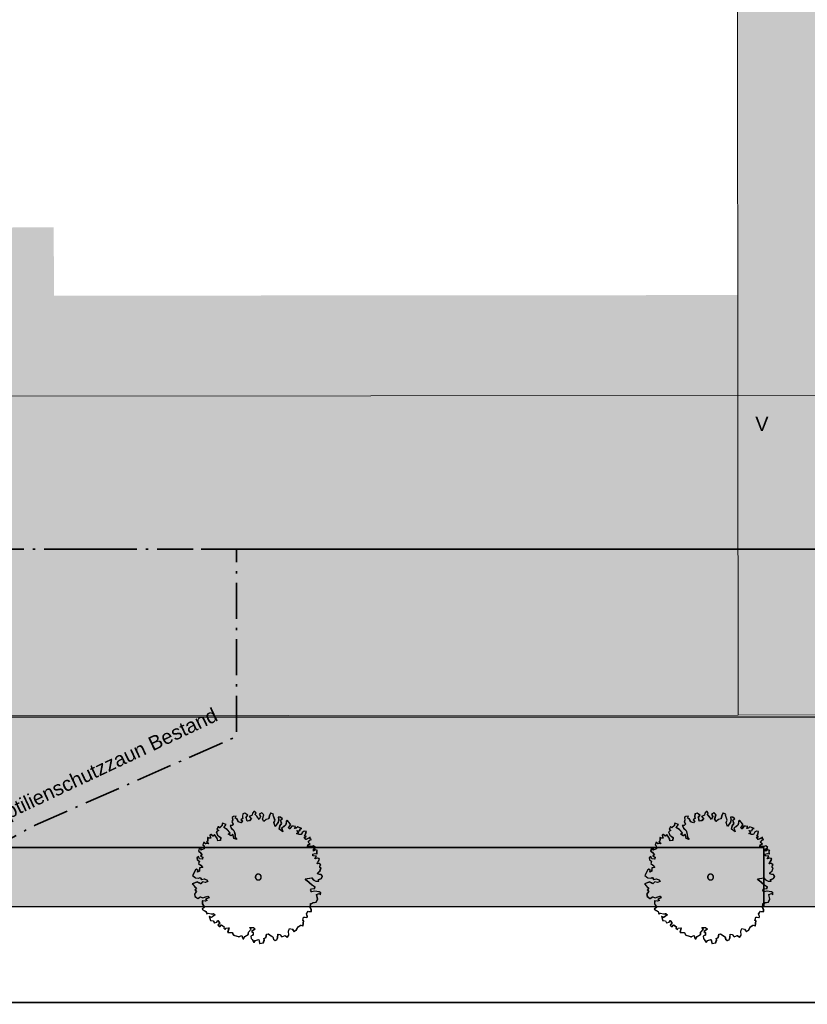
# Model space of a CAD drawing. Header units: metres. Extents: x -5203299 to 2078834, y 245743 to 5817682.
# Tile 234 of 256: x 366520 to 366553, y 5814224 to 5814266. Entities that reach past the tile are written whole.
import ezdxf

# ---------------------------------------------------------------- set-up
doc = ezdxf.new("R2010")
doc.units = ezdxf.units.M
doc.header["$LTSCALE"] = 0.5
doc.linetypes.add('grob-A0TUTQFOZ9', pattern=[11, 3, -8])
doc.linetypes.add('ISO-10 Strichpunktlinie', pattern=[4.699, 3.048, -0.762, 0.127, -0.762])
for name, color, linetype, lineweight in [('01.01_Text-Beschriftung Geschosse', 7, 'Continuous', 25), ('02.00_Gebäude-Dachlinien Neubau etc', 7, 'Continuous', 9), ('02.02_Nutzung. Gebäude-Gewerbe Neubau', 7, 'Continuous', 9), ('02.02_Nutzung. Gebäude-Quartiersgarage. Nahversorger im EG', 7, 'Continuous', 9), ('2D-Schatten', 7, 'Continuous', 5), ('30 -39 Baustelle- Fläche', 7, 'Continuous', 15), ('99.04_Erschließung_VP-S-Borde-Kantenstein', 7, 'Continuous', 25), ('CS_XREF_Straßenpl-Bäume', 7, 'Continuous', 25), ('Keine', 7, 'Continuous', 9)]:
    doc.layers.add(name, color=color, linetype=linetype, lineweight=lineweight)
for name, color, linetype, lineweight, true_color in [('30 -34 Innenwände- 4 Türen_Fenster', 7, 'Continuous', 15, 0x9955ff), ('99.04_Erschließung_VP-S-Farben-Gehweg-Betonsteinpflaster', 7, 'Continuous', 25, 0xffd6a8), ('99.04_Erschließung_VP-S-Farben-Mulde', 7, 'Continuous', 25, 0xa8ffff), ('99.04_Gleisplanung VP 02_23-EB-1236R-A-FAHRKANTE', 150, 'Continuous', 35, 0x007fff), ('S-Baum', 7, 'Continuous', 25, 0x4c994c)]:
    doc.layers.add(name, color=color, linetype=linetype, lineweight=lineweight, true_color=true_color)
doc.styles.add('Arial', font='arial.ttf')

# ---------------------------------------------------------------- blocks, each defined once
blk = doc.blocks.new('Gruppe-9')
at = {"layer": 'S-Baum', "flags": 128}
blk.add_lwpolyline([(366532.807, 5814229.469), (366532.739, 5814229.472), (366532.66, 5814229.494), (366532.662, 5814229.542), (366532.753, 5814229.627), (366532.796, 5814229.741), (366532.749, 5814229.763), (366532.75, 5814229.811), (366532.789, 5814229.869), (366532.715, 5814229.931), (366532.635, 5814229.922), (366532.648, 5814229.961), (366532.719, 5814230.066), (366532.73, 5814230.134), (366532.643, 5814230.157), (366532.546, 5814230.132), (366532.606, 5814230.237), (366532.462, 5814230.25), (366532.454, 5814230.33), (366532.553, 5814230.346), (366532.63, 5814230.344), (366532.625, 5814230.451), (366532.646, 5814230.479), (366532.559, 5814230.502), (366532.478, 5814230.456), (366532.481, 5814230.533), (366532.562, 5814230.609), (366532.485, 5814230.671), (366532.405, 5814230.654), (366532.329, 5814230.657), (366532.23, 5814230.649), (366532.252, 5814230.719), (366532.332, 5814230.753), (366532.256, 5814230.826), (366532.326, 5814230.911), (366532.395, 5814230.937), (366532.34, 5814230.968), (366532.342, 5814231.035), (366532.253, 5814230.99), (366532.163, 5814230.945), (366532.096, 5814231.035), (366532.176, 5814231.072), (366532.109, 5814231.103), (366532.152, 5814231.189), (366532.175, 5814231.276), (366532.088, 5814231.299), (366532.006, 5814231.234), (366531.964, 5814231.156), (366531.876, 5814231.159), (366531.77, 5814231.202), (366531.851, 5814231.239), (366531.774, 5814231.321), (366531.893, 5814231.317), (366531.924, 5814231.392), (366531.984, 5814231.41), (366531.877, 5814231.444), (366531.808, 5814231.475), (366531.749, 5814231.418), (366531.69, 5814231.411), (366531.72, 5814231.487), (366531.625, 5814231.501), (366531.565, 5814231.503), (366531.524, 5814231.445), (366531.474, 5814231.399), (366531.416, 5814231.449), (366531.478, 5814231.506), (366531.519, 5814231.564), (366531.455, 5814231.662), (366531.37, 5814231.753), (366531.338, 5814231.715), (366531.313, 5814231.56), (366531.222, 5814231.484), (366531.133, 5814231.43), (366531.186, 5814231.261), (366531.034, 5814231.374), (366531.068, 5814231.52), (366531.139, 5814231.625), (366531.087, 5814231.754), (366531.166, 5814231.819), (366531.08, 5814231.89), (366530.993, 5814231.893), (366531.009, 5814231.777), (366530.985, 5814231.659), (366530.863, 5814231.487), (366530.809, 5814231.665), (366530.852, 5814231.762), (366530.78, 5814231.968), (366530.793, 5814232.016), (366530.675, 5814232.051), (366530.615, 5814231.946), (366530.591, 5814231.819), (366530.482, 5814231.783), (366530.38, 5814231.699), (366530.324, 5814231.8), (366530.382, 5814231.982), (366530.297, 5814232.064), (366530.196, 5814232.008), (366530.24, 5814231.91), (366530.188, 5814231.785), (366530.085, 5814231.932), (366530.02, 5814232.005), (366530.051, 5814232.072), (366529.985, 5814232.134), (366529.906, 5814232.057), (366529.891, 5814231.97), (366529.774, 5814231.915), (366529.858, 5814231.833), (366529.776, 5814231.739), (366529.679, 5814231.714), (366529.637, 5814231.868), (366529.633, 5814231.871), (366529.707, 5814231.965), (366529.583, 5814232.057), (366529.494, 5814232.023), (366529.479, 5814231.916), (366529.488, 5814231.828), (366529.415, 5814231.78), (366529.484, 5814231.729), (366529.431, 5814231.652), (366529.307, 5814231.687), (366529.252, 5814231.816), (366529.174, 5814231.847), (366529.216, 5814231.925), (366529.1, 5814231.918), (366529.048, 5814231.871), (366529.064, 5814231.772), (366529.041, 5814231.685), (366529.089, 5814231.587), (366529.036, 5814231.541), (366528.96, 5814231.532), (366529.012, 5814231.423), (366529.117, 5814231.323), (366529.163, 5814231.174), (366529.167, 5814231.047), (366529.242, 5814230.937), (366529.117, 5814230.989), (366529.083, 5814231.157), (366529.002, 5814231.101), (366528.888, 5814231.164), (366528.958, 5814231.229), (366528.827, 5814231.37), (366528.694, 5814231.453), (366528.794, 5814231.577), (366528.64, 5814231.631), (366528.617, 5814231.535), (366528.515, 5814231.44), (366528.46, 5814231.49), (366528.405, 5814231.384), (366528.474, 5814231.325), (366528.373, 5814231.269), (366528.428, 5814231.131), (366528.56, 5814231.028), (366528.548, 5814230.901), (366528.44, 5814230.885), (366528.412, 5814230.993), (366528.302, 5814231.155), (366528.24, 5814231.087), (366528.154, 5814231.149), (366528.105, 5814231.131), (366528.141, 5814231.003), (366528.081, 5814230.996), (366528.014, 5814231.027), (366528.012, 5814230.959), (366528.009, 5814230.88), (366527.968, 5814230.844), (366528.054, 5814230.773), (366527.926, 5814230.758), (366527.86, 5814230.828), (366527.809, 5814230.722), (366527.855, 5814230.681), (366527.862, 5814230.554), (366527.722, 5814230.499), (366527.735, 5814230.569), (366527.665, 5814230.589), (366527.624, 5814230.446), (366527.69, 5814230.404), (366527.774, 5814230.294), (366527.713, 5814230.247), (366527.799, 5814230.194), (366527.788, 5814230.118), (366527.669, 5814230.122), (366527.625, 5814230.231), (366527.563, 5814230.173), (366527.572, 5814230.085), (366527.657, 5814230.023), (366527.626, 5814229.936), (366527.712, 5814229.866), (366527.796, 5814229.755), (366527.768, 5814229.768), (366527.668, 5814229.74), (366527.663, 5814229.604), (366527.583, 5814229.567), (366527.605, 5814229.634), (366527.538, 5814229.685), (366527.498, 5814229.658), (366527.374, 5814229.419), (366527.498, 5814229.327), (366527.633, 5814229.311), (366527.694, 5814229.34), (366527.748, 5814229.259), (366527.867, 5814229.283), (366527.962, 5814229.243), (366528.019, 5814229.171), (366527.91, 5814229.126), (366527.795, 5814229.158), (366527.713, 5814229.065), (366527.655, 5814229.106), (366527.568, 5814229.149), (366527.362, 5814229.065), (366527.455, 5814228.966), (366527.54, 5814228.884), (366527.481, 5814228.818), (366527.535, 5814228.748), (366527.455, 5814228.635), (366527.48, 5814228.535), (366527.593, 5814228.452), (366527.703, 5814228.528), (366527.809, 5814228.476), (366527.929, 5814228.52), (366528.018, 5814228.545), (366528.064, 5814228.487), (366527.926, 5814228.424), (366527.983, 5814228.363), (366527.911, 5814228.334), (366527.788, 5814228.358), (366527.783, 5814228.222), (366527.875, 5814228.083), (366527.776, 5814228.008), (366527.861, 5814227.945), (366527.937, 5814227.906), (366527.973, 5814227.806), (366528.033, 5814227.832), (366528.16, 5814227.811), (366528.227, 5814227.797), (366528.256, 5814227.824), (366528.322, 5814227.765), (366528.171, 5814227.652), (366528.085, 5814227.694), (366528.13, 5814227.517), (366528.246, 5814227.513), (366528.291, 5814227.424), (366528.399, 5814227.449), (366528.433, 5814227.516), (366528.517, 5814227.425), (366528.446, 5814227.331), (366528.446, 5814227.32), (366528.52, 5814227.261), (366528.591, 5814227.335), (366528.707, 5814227.254), (366528.694, 5814227.196), (366528.751, 5814227.145), (366528.782, 5814227.201), (366528.909, 5814227.208), (366528.855, 5814227.023), (366528.951, 5814227.02), (366529.05, 5814227.017), (366529.068, 5814226.959), (366529.105, 5814226.899), (366529.153, 5814226.886), (366529.307, 5814226.852), (366529.326, 5814226.823), (366529.347, 5814226.842), (366529.456, 5814226.895), (366529.481, 5814226.787), (366529.519, 5814226.738), (366529.582, 5814226.843), (366529.732, 5814226.937), (366529.735, 5814227.033), (366529.847, 5814227.156), (366529.779, 5814227.227), (366529.937, 5814227.221), (366530.011, 5814227.151), (366529.872, 5814227.057), (366529.93, 5814227.018), (366529.926, 5814226.899), (366529.837, 5814226.863), (366529.851, 5814226.766), (366529.889, 5814226.725), (366529.964, 5814226.595), (366530.026, 5814226.681), (366530.172, 5814226.715), (366530.206, 5814226.547), (366530.362, 5814226.573), (366530.406, 5814226.699), (366530.389, 5814226.767), (366530.478, 5814226.804), (366530.502, 5814226.947), (366530.571, 5814226.965), (366530.629, 5814226.923), (366530.762, 5814226.831), (366530.789, 5814226.734), (366530.855, 5814226.672), (366530.935, 5814226.701), (366530.967, 5814226.787), (366530.98, 5814226.943), (366531.059, 5814226.929), (366531.144, 5814226.838), (366531.281, 5814226.884), (366531.378, 5814226.822), (366531.441, 5814226.907), (366531.426, 5814227.075), (366531.467, 5814227.181), (366531.585, 5814227.157), (366531.658, 5814227.055), (366531.759, 5814227.111), (366531.832, 5814227.256), (366531.941, 5814227.32), (366532.04, 5814227.297), (366532.067, 5814227.511), (366532.027, 5814227.521), (366532.061, 5814227.667), (366532.12, 5814227.665), (366532.196, 5814227.654), (366532.217, 5814227.681), (366532.217, 5814227.69), (366532.184, 5814227.799), (366532.256, 5814227.915), (366532.292, 5814227.902), (366532.392, 5814227.91), (366532.394, 5814227.97), (366532.349, 5814228.067), (366532.363, 5814228.242), (366532.394, 5814228.241), (366532.464, 5814228.287), (366532.512, 5814228.277), (366532.592, 5814228.302), (366532.653, 5814228.428), (366532.611, 5814228.616), (366532.72, 5814228.66), (366532.778, 5814228.61), (366532.781, 5814228.698), (366532.714, 5814228.74), (366532.537, 5814228.765), (366532.4, 5814228.739), (366532.354, 5814228.8), (366532.395, 5814228.858), (366532.532, 5814228.873), (366532.543, 5814228.949), (366532.421, 5814229.021), (366532.192, 5814229.207), (366532.135, 5814229.277), (366532.4, 5814229.325), (366532.477, 5814229.246), (366532.582, 5814229.183), (366532.698, 5814229.19), (366532.692, 5814229.247), (366532.692, 5814229.247), (366532.809, 5814229.291), (366532.861, 5814229.388)], close=True, dxfattribs=at)
at = {"layer": 'S-Baum'}
blk.add_rational_spline([(366530.118, 5814229.238), (366529.88, 5814229.302), (366529.944, 5814229.54), (366530.182, 5814229.476), (366530.42, 5814229.412), (366530.356, 5814229.175), (366530.118, 5814229.238)], [1, 0.333333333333, 0.333333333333, 1, 0.333333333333, 0.333333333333, 1], degree=3, knots=[0, 0, 0, 0, 0.5, 0.5, 0.5, 1, 1, 1, 1], dxfattribs=at)
blk = doc.blocks.new('Gruppe-16')
at = {"layer": 'S-Baum', "flags": 128}
blk.add_lwpolyline([(366551.907, 5814229.469), (366551.839, 5814229.472), (366551.76, 5814229.494), (366551.762, 5814229.542), (366551.853, 5814229.627), (366551.896, 5814229.741), (366551.849, 5814229.763), (366551.85, 5814229.811), (366551.889, 5814229.869), (366551.815, 5814229.931), (366551.735, 5814229.922), (366551.748, 5814229.961), (366551.819, 5814230.066), (366551.83, 5814230.134), (366551.743, 5814230.157), (366551.646, 5814230.132), (366551.706, 5814230.237), (366551.562, 5814230.25), (366551.554, 5814230.33), (366551.653, 5814230.346), (366551.73, 5814230.344), (366551.725, 5814230.451), (366551.746, 5814230.479), (366551.659, 5814230.502), (366551.578, 5814230.456), (366551.581, 5814230.533), (366551.662, 5814230.609), (366551.585, 5814230.671), (366551.505, 5814230.654), (366551.429, 5814230.657), (366551.33, 5814230.649), (366551.352, 5814230.719), (366551.432, 5814230.753), (366551.356, 5814230.826), (366551.426, 5814230.911), (366551.495, 5814230.937), (366551.44, 5814230.968), (366551.442, 5814231.035), (366551.353, 5814230.99), (366551.263, 5814230.945), (366551.196, 5814231.035), (366551.276, 5814231.072), (366551.209, 5814231.103), (366551.252, 5814231.189), (366551.275, 5814231.276), (366551.188, 5814231.299), (366551.106, 5814231.233), (366551.064, 5814231.156), (366550.976, 5814231.159), (366550.87, 5814231.202), (366550.951, 5814231.239), (366550.874, 5814231.321), (366550.993, 5814231.317), (366551.024, 5814231.392), (366551.084, 5814231.41), (366550.977, 5814231.444), (366550.908, 5814231.475), (366550.849, 5814231.418), (366550.79, 5814231.411), (366550.82, 5814231.486), (366550.725, 5814231.501), (366550.665, 5814231.503), (366550.624, 5814231.445), (366550.574, 5814231.399), (366550.516, 5814231.449), (366550.578, 5814231.506), (366550.619, 5814231.564), (366550.555, 5814231.662), (366550.47, 5814231.753), (366550.438, 5814231.714), (366550.413, 5814231.56), (366550.322, 5814231.484), (366550.233, 5814231.43), (366550.286, 5814231.261), (366550.134, 5814231.374), (366550.168, 5814231.52), (366550.239, 5814231.625), (366550.187, 5814231.754), (366550.266, 5814231.819), (366550.18, 5814231.89), (366550.093, 5814231.893), (366550.109, 5814231.777), (366550.085, 5814231.659), (366549.963, 5814231.487), (366549.909, 5814231.664), (366549.952, 5814231.762), (366549.88, 5814231.968), (366549.893, 5814232.016), (366549.775, 5814232.051), (366549.715, 5814231.945), (366549.691, 5814231.819), (366549.582, 5814231.783), (366549.48, 5814231.699), (366549.424, 5814231.8), (366549.481, 5814231.982), (366549.397, 5814232.064), (366549.296, 5814232.008), (366549.34, 5814231.91), (366549.288, 5814231.785), (366549.185, 5814231.932), (366549.12, 5814232.005), (366549.151, 5814232.072), (366549.085, 5814232.134), (366549.006, 5814232.057), (366548.991, 5814231.97), (366548.874, 5814231.915), (366548.958, 5814231.833), (366548.876, 5814231.739), (366548.779, 5814231.714), (366548.737, 5814231.868), (366548.733, 5814231.871), (366548.807, 5814231.965), (366548.683, 5814232.057), (366548.594, 5814232.023), (366548.579, 5814231.916), (366548.588, 5814231.828), (366548.515, 5814231.78), (366548.584, 5814231.729), (366548.531, 5814231.652), (366548.407, 5814231.687), (366548.352, 5814231.816), (366548.274, 5814231.847), (366548.316, 5814231.925), (366548.2, 5814231.918), (366548.148, 5814231.871), (366548.164, 5814231.772), (366548.141, 5814231.685), (366548.189, 5814231.587), (366548.136, 5814231.541), (366548.06, 5814231.532), (366548.112, 5814231.423), (366548.217, 5814231.323), (366548.263, 5814231.174), (366548.267, 5814231.047), (366548.342, 5814230.937), (366548.217, 5814230.989), (366548.183, 5814231.157), (366548.102, 5814231.101), (366547.988, 5814231.164), (366548.058, 5814231.229), (366547.927, 5814231.37), (366547.794, 5814231.453), (366547.894, 5814231.577), (366547.74, 5814231.631), (366547.717, 5814231.535), (366547.615, 5814231.44), (366547.56, 5814231.49), (366547.505, 5814231.384), (366547.574, 5814231.325), (366547.473, 5814231.269), (366547.528, 5814231.131), (366547.66, 5814231.028), (366547.648, 5814230.901), (366547.54, 5814230.885), (366547.512, 5814230.993), (366547.402, 5814231.155), (366547.34, 5814231.087), (366547.254, 5814231.149), (366547.205, 5814231.131), (366547.241, 5814231.002), (366547.181, 5814230.996), (366547.114, 5814231.027), (366547.112, 5814230.959), (366547.109, 5814230.88), (366547.068, 5814230.844), (366547.154, 5814230.773), (366547.026, 5814230.758), (366546.96, 5814230.828), (366546.908, 5814230.722), (366546.955, 5814230.681), (366546.962, 5814230.554), (366546.822, 5814230.499), (366546.835, 5814230.569), (366546.765, 5814230.589), (366546.724, 5814230.446), (366546.79, 5814230.404), (366546.874, 5814230.293), (366546.813, 5814230.247), (366546.899, 5814230.194), (366546.888, 5814230.118), (366546.769, 5814230.122), (366546.725, 5814230.231), (366546.663, 5814230.173), (366546.672, 5814230.085), (366546.757, 5814230.023), (366546.726, 5814229.936), (366546.812, 5814229.866), (366546.896, 5814229.755), (366546.868, 5814229.768), (366546.768, 5814229.74), (366546.763, 5814229.604), (366546.683, 5814229.567), (366546.705, 5814229.634), (366546.638, 5814229.685), (366546.598, 5814229.658), (366546.474, 5814229.419), (366546.598, 5814229.327), (366546.733, 5814229.311), (366546.794, 5814229.34), (366546.848, 5814229.259), (366546.967, 5814229.283), (366547.062, 5814229.243), (366547.119, 5814229.17), (366547.01, 5814229.126), (366546.895, 5814229.158), (366546.813, 5814229.065), (366546.755, 5814229.106), (366546.668, 5814229.149), (366546.462, 5814229.065), (366546.555, 5814228.966), (366546.64, 5814228.884), (366546.581, 5814228.818), (366546.635, 5814228.748), (366546.555, 5814228.635), (366546.58, 5814228.535), (366546.693, 5814228.452), (366546.803, 5814228.528), (366546.909, 5814228.476), (366547.029, 5814228.52), (366547.118, 5814228.545), (366547.164, 5814228.487), (366547.026, 5814228.424), (366547.083, 5814228.363), (366547.011, 5814228.334), (366546.888, 5814228.358), (366546.883, 5814228.222), (366546.975, 5814228.083), (366546.876, 5814228.007), (366546.961, 5814227.945), (366547.037, 5814227.906), (366547.073, 5814227.806), (366547.133, 5814227.832), (366547.26, 5814227.811), (366547.327, 5814227.797), (366547.356, 5814227.824), (366547.422, 5814227.765), (366547.271, 5814227.652), (366547.185, 5814227.694), (366547.23, 5814227.517), (366547.346, 5814227.513), (366547.391, 5814227.424), (366547.499, 5814227.449), (366547.533, 5814227.516), (366547.617, 5814227.425), (366547.546, 5814227.331), (366547.546, 5814227.32), (366547.62, 5814227.261), (366547.691, 5814227.335), (366547.807, 5814227.254), (366547.794, 5814227.195), (366547.851, 5814227.145), (366547.882, 5814227.201), (366548.009, 5814227.208), (366547.955, 5814227.023), (366548.051, 5814227.02), (366548.15, 5814227.016), (366548.168, 5814226.959), (366548.205, 5814226.899), (366548.253, 5814226.886), (366548.407, 5814226.852), (366548.426, 5814226.823), (366548.447, 5814226.842), (366548.556, 5814226.895), (366548.581, 5814226.787), (366548.619, 5814226.737), (366548.682, 5814226.843), (366548.832, 5814226.937), (366548.835, 5814227.033), (366548.947, 5814227.156), (366548.879, 5814227.227), (366549.037, 5814227.221), (366549.111, 5814227.151), (366548.972, 5814227.056), (366549.03, 5814227.018), (366549.026, 5814226.899), (366548.937, 5814226.862), (366548.951, 5814226.766), (366548.989, 5814226.725), (366549.064, 5814226.595), (366549.126, 5814226.681), (366549.272, 5814226.715), (366549.306, 5814226.547), (366549.462, 5814226.573), (366549.506, 5814226.699), (366549.489, 5814226.767), (366549.578, 5814226.804), (366549.602, 5814226.947), (366549.671, 5814226.965), (366549.729, 5814226.923), (366549.862, 5814226.831), (366549.889, 5814226.734), (366549.955, 5814226.672), (366550.035, 5814226.701), (366550.067, 5814226.787), (366550.08, 5814226.942), (366550.159, 5814226.929), (366550.244, 5814226.838), (366550.381, 5814226.884), (366550.478, 5814226.821), (366550.541, 5814226.907), (366550.526, 5814227.074), (366550.567, 5814227.181), (366550.685, 5814227.157), (366550.758, 5814227.055), (366550.859, 5814227.111), (366550.932, 5814227.256), (366551.041, 5814227.32), (366551.14, 5814227.297), (366551.167, 5814227.511), (366551.127, 5814227.521), (366551.161, 5814227.667), (366551.22, 5814227.665), (366551.296, 5814227.654), (366551.317, 5814227.681), (366551.317, 5814227.69), (366551.284, 5814227.798), (366551.356, 5814227.915), (366551.392, 5814227.902), (366551.492, 5814227.91), (366551.494, 5814227.97), (366551.449, 5814228.067), (366551.463, 5814228.242), (366551.494, 5814228.241), (366551.564, 5814228.287), (366551.612, 5814228.277), (366551.692, 5814228.302), (366551.753, 5814228.428), (366551.711, 5814228.616), (366551.82, 5814228.66), (366551.878, 5814228.61), (366551.881, 5814228.698), (366551.814, 5814228.74), (366551.637, 5814228.765), (366551.5, 5814228.739), (366551.454, 5814228.8), (366551.495, 5814228.858), (366551.632, 5814228.873), (366551.643, 5814228.949), (366551.521, 5814229.021), (366551.292, 5814229.207), (366551.235, 5814229.277), (366551.5, 5814229.325), (366551.577, 5814229.246), (366551.682, 5814229.183), (366551.798, 5814229.19), (366551.792, 5814229.247), (366551.792, 5814229.247), (366551.909, 5814229.291), (366551.961, 5814229.388)], close=True, dxfattribs=at)
at = {"layer": 'S-Baum'}
blk.add_rational_spline([(366549.218, 5814229.238), (366548.98, 5814229.302), (366549.044, 5814229.54), (366549.282, 5814229.476), (366549.52, 5814229.412), (366549.456, 5814229.174), (366549.218, 5814229.238)], [1, 0.333333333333, 0.333333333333, 1, 0.333333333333, 0.333333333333, 1], degree=3, knots=[0, 0, 0, 0, 0.5, 0.5, 0.5, 1, 1, 1, 1], dxfattribs=at)
blk = doc.blocks.new('_25-01-10_187 KRA_CS_LP4_Außenanlagenplan (3D)')
at = {"layer": 'CS_XREF_Straßenpl-Bäume'}
for name in ['Gruppe-9', 'Gruppe-16']:
    blk.add_blockref(name, (0, 0), dxfattribs=at)
blk = doc.blocks.new('Gruppe-454')
at = {"layer": 'S-Baum', "flags": 128}
blk.add_lwpolyline([(-60.005, 23.762), (-60.072, 23.764), (-60.151, 23.787), (-60.149, 23.835), (-60.059, 23.919), (-60.015, 24.034), (-60.062, 24.055), (-60.061, 24.103), (-60.022, 24.162), (-60.096, 24.223), (-60.176, 24.215), (-60.163, 24.254), (-60.092, 24.359), (-60.081, 24.427), (-60.168, 24.449), (-60.265, 24.424), (-60.205, 24.53), (-60.349, 24.543), (-60.357, 24.623), (-60.258, 24.639), (-60.181, 24.637), (-60.186, 24.744), (-60.166, 24.772), (-60.253, 24.795), (-60.333, 24.749), (-60.331, 24.826), (-60.249, 24.902), (-60.326, 24.964), (-60.406, 24.947), (-60.482, 24.949), (-60.582, 24.942), (-60.559, 25.012), (-60.479, 25.046), (-60.556, 25.119), (-60.485, 25.204), (-60.416, 25.23), (-60.472, 25.26), (-60.469, 25.328), (-60.559, 25.283), (-60.648, 25.238), (-60.716, 25.328), (-60.635, 25.365), (-60.702, 25.395), (-60.659, 25.482), (-60.637, 25.569), (-60.724, 25.591), (-60.805, 25.526), (-60.847, 25.448), (-60.935, 25.451), (-61.041, 25.495), (-60.961, 25.532), (-61.037, 25.613), (-60.918, 25.609), (-60.887, 25.685), (-60.827, 25.702), (-60.934, 25.737), (-61.004, 25.768), (-61.062, 25.71), (-61.122, 25.704), (-61.091, 25.779), (-61.187, 25.794), (-61.246, 25.796), (-61.288, 25.738), (-61.337, 25.691), (-61.395, 25.741), (-61.334, 25.799), (-61.292, 25.857), (-61.357, 25.955), (-61.441, 26.046), (-61.474, 26.007), (-61.499, 25.853), (-61.589, 25.776), (-61.679, 25.723), (-61.625, 25.554), (-61.777, 25.667), (-61.744, 25.813), (-61.672, 25.918), (-61.724, 26.047), (-61.646, 26.112), (-61.731, 26.183), (-61.819, 26.186), (-61.803, 26.069), (-61.827, 25.951), (-61.948, 25.78), (-62.002, 25.957), (-61.959, 26.055), (-62.031, 26.261), (-62.018, 26.309), (-62.136, 26.344), (-62.196, 26.238), (-62.22, 26.112), (-62.329, 26.076), (-62.431, 25.992), (-62.487, 26.093), (-62.43, 26.275), (-62.515, 26.357), (-62.616, 26.301), (-62.571, 26.203), (-62.623, 26.077), (-62.726, 26.225), (-62.791, 26.298), (-62.761, 26.365), (-62.827, 26.427), (-62.906, 26.35), (-62.92, 26.263), (-63.038, 26.207), (-62.953, 26.125), (-63.035, 26.032), (-63.132, 26.007), (-63.174, 26.161), (-63.178, 26.164), (-63.104, 26.258), (-63.228, 26.35), (-63.317, 26.316), (-63.332, 26.209), (-63.324, 26.121), (-63.396, 26.072), (-63.327, 26.022), (-63.381, 25.945), (-63.504, 25.98), (-63.559, 26.109), (-63.637, 26.14), (-63.595, 26.218), (-63.711, 26.21), (-63.764, 26.164), (-63.747, 26.065), (-63.77, 25.978), (-63.722, 25.88), (-63.775, 25.834), (-63.852, 25.825), (-63.799, 25.715), (-63.695, 25.616), (-63.649, 25.467), (-63.645, 25.34), (-63.569, 25.23), (-63.695, 25.282), (-63.729, 25.45), (-63.81, 25.393), (-63.924, 25.457), (-63.853, 25.522), (-63.985, 25.662), (-64.118, 25.746), (-64.017, 25.87), (-64.171, 25.923), (-64.194, 25.828), (-64.296, 25.732), (-64.351, 25.782), (-64.406, 25.677), (-64.337, 25.618), (-64.438, 25.562), (-64.383, 25.424), (-64.251, 25.321), (-64.264, 25.194), (-64.372, 25.178), (-64.399, 25.286), (-64.51, 25.448), (-64.572, 25.38), (-64.657, 25.442), (-64.706, 25.424), (-64.671, 25.295), (-64.73, 25.289), (-64.797, 25.319), (-64.799, 25.252), (-64.802, 25.172), (-64.843, 25.137), (-64.758, 25.066), (-64.886, 25.051), (-64.951, 25.121), (-65.003, 25.015), (-64.956, 24.974), (-64.949, 24.846), (-65.09, 24.792), (-65.076, 24.862), (-65.146, 24.881), (-65.188, 24.738), (-65.121, 24.697), (-65.037, 24.586), (-65.098, 24.54), (-65.012, 24.486), (-65.023, 24.41), (-65.142, 24.414), (-65.186, 24.523), (-65.248, 24.466), (-65.239, 24.378), (-65.154, 24.316), (-65.185, 24.229), (-65.1, 24.158), (-65.016, 24.048), (-65.043, 24.06), (-65.144, 24.033), (-65.148, 23.897), (-65.229, 23.86), (-65.207, 23.927), (-65.273, 23.977), (-65.313, 23.951), (-65.438, 23.711), (-65.313, 23.62), (-65.178, 23.604), (-65.118, 23.633), (-65.064, 23.552), (-64.944, 23.576), (-64.849, 23.536), (-64.792, 23.463), (-64.901, 23.419), (-65.016, 23.451), (-65.099, 23.358), (-65.157, 23.399), (-65.243, 23.442), (-65.45, 23.358), (-65.357, 23.259), (-65.272, 23.177), (-65.331, 23.111), (-65.276, 23.041), (-65.357, 22.928), (-65.332, 22.828), (-65.218, 22.745), (-65.108, 22.82), (-65.003, 22.769), (-64.882, 22.813), (-64.794, 22.838), (-64.747, 22.78), (-64.885, 22.717), (-64.828, 22.655), (-64.9, 22.627), (-65.024, 22.651), (-65.028, 22.515), (-64.937, 22.376), (-65.035, 22.3), (-64.95, 22.238), (-64.875, 22.199), (-64.838, 22.098), (-64.778, 22.125), (-64.652, 22.103), (-64.584, 22.09), (-64.555, 22.117), (-64.489, 22.058), (-64.64, 21.944), (-64.726, 21.987), (-64.681, 21.81), (-64.565, 21.806), (-64.52, 21.717), (-64.412, 21.742), (-64.378, 21.808), (-64.294, 21.718), (-64.365, 21.624), (-64.365, 21.613), (-64.291, 21.554), (-64.22, 21.628), (-64.104, 21.547), (-64.118, 21.488), (-64.06, 21.438), (-64.03, 21.494), (-63.902, 21.501), (-63.956, 21.316), (-63.86, 21.313), (-63.761, 21.309), (-63.744, 21.252), (-63.706, 21.191), (-63.658, 21.178), (-63.504, 21.145), (-63.485, 21.116), (-63.464, 21.135), (-63.355, 21.188), (-63.331, 21.08), (-63.293, 21.03), (-63.23, 21.136), (-63.079, 21.23), (-63.076, 21.326), (-62.964, 21.449), (-63.033, 21.519), (-62.874, 21.514), (-62.8, 21.444), (-62.939, 21.349), (-62.881, 21.311), (-62.885, 21.192), (-62.974, 21.155), (-62.96, 21.059), (-62.922, 21.018), (-62.847, 20.888), (-62.785, 20.973), (-62.64, 21.008), (-62.606, 20.84), (-62.449, 20.866), (-62.405, 20.992), (-62.423, 21.06), (-62.334, 21.097), (-62.309, 21.24), (-62.24, 21.258), (-62.182, 21.216), (-62.05, 21.124), (-62.022, 21.027), (-61.956, 20.965), (-61.876, 20.994), (-61.845, 21.08), (-61.831, 21.235), (-61.752, 21.221), (-61.667, 21.131), (-61.53, 21.177), (-61.433, 21.114), (-61.371, 21.2), (-61.385, 21.367), (-61.344, 21.473), (-61.226, 21.45), (-61.153, 21.348), (-61.052, 21.404), (-60.98, 21.549), (-60.87, 21.613), (-60.772, 21.59), (-60.745, 21.804), (-60.784, 21.814), (-60.751, 21.96), (-60.691, 21.958), (-60.615, 21.947), (-60.594, 21.974), (-60.594, 21.983), (-60.627, 22.091), (-60.555, 22.208), (-60.519, 22.195), (-60.42, 22.203), (-60.418, 22.262), (-60.462, 22.36), (-60.448, 22.535), (-60.417, 22.534), (-60.347, 22.58), (-60.3, 22.57), (-60.22, 22.595), (-60.159, 22.72), (-60.2, 22.909), (-60.091, 22.953), (-60.034, 22.903), (-60.031, 22.991), (-60.097, 23.032), (-60.275, 23.058), (-60.411, 23.032), (-60.457, 23.093), (-60.416, 23.151), (-60.279, 23.166), (-60.268, 23.242), (-60.39, 23.314), (-60.619, 23.5), (-60.676, 23.57), (-60.411, 23.617), (-60.335, 23.538), (-60.229, 23.475), (-60.113, 23.483), (-60.12, 23.54), (-60.12, 23.54), (-60.002, 23.584), (-59.951, 23.681)], close=True, dxfattribs=at)
at = {"layer": 'S-Baum'}
blk.add_rational_spline([(-62.693, 23.531), (-62.931, 23.595), (-62.867, 23.833), (-62.63, 23.769), (-62.392, 23.705), (-62.455, 23.467), (-62.693, 23.531)], [1, 0.333333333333, 0.333333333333, 1, 0.333333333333, 0.333333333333, 1], degree=3, knots=[0, 0, 0, 0, 0.5, 0.5, 0.5, 1, 1, 1, 1], dxfattribs=at)
blk = doc.blocks.new('Gruppe-461')
at = {"layer": 'S-Baum', "flags": 128}
blk.add_lwpolyline([(-40.905, 23.762), (-40.972, 23.764), (-41.051, 23.787), (-41.049, 23.835), (-40.959, 23.919), (-40.915, 24.034), (-40.962, 24.055), (-40.961, 24.103), (-40.922, 24.162), (-40.996, 24.223), (-41.076, 24.215), (-41.063, 24.254), (-40.992, 24.359), (-40.981, 24.427), (-41.068, 24.449), (-41.165, 24.424), (-41.105, 24.53), (-41.249, 24.543), (-41.257, 24.623), (-41.158, 24.639), (-41.081, 24.637), (-41.086, 24.744), (-41.066, 24.772), (-41.153, 24.795), (-41.233, 24.749), (-41.231, 24.826), (-41.149, 24.902), (-41.226, 24.964), (-41.306, 24.947), (-41.382, 24.949), (-41.482, 24.942), (-41.459, 25.012), (-41.379, 25.046), (-41.456, 25.119), (-41.385, 25.204), (-41.316, 25.23), (-41.372, 25.26), (-41.369, 25.328), (-41.459, 25.283), (-41.548, 25.238), (-41.616, 25.328), (-41.535, 25.365), (-41.602, 25.395), (-41.559, 25.482), (-41.537, 25.569), (-41.624, 25.591), (-41.705, 25.526), (-41.747, 25.448), (-41.835, 25.451), (-41.941, 25.495), (-41.861, 25.532), (-41.937, 25.613), (-41.818, 25.609), (-41.787, 25.685), (-41.727, 25.702), (-41.834, 25.737), (-41.904, 25.768), (-41.962, 25.71), (-42.022, 25.704), (-41.991, 25.779), (-42.087, 25.794), (-42.146, 25.796), (-42.188, 25.738), (-42.237, 25.691), (-42.295, 25.741), (-42.234, 25.799), (-42.192, 25.857), (-42.257, 25.955), (-42.341, 26.046), (-42.374, 26.007), (-42.399, 25.853), (-42.489, 25.776), (-42.579, 25.723), (-42.525, 25.554), (-42.677, 25.667), (-42.644, 25.813), (-42.572, 25.918), (-42.624, 26.047), (-42.546, 26.112), (-42.631, 26.183), (-42.719, 26.186), (-42.703, 26.069), (-42.727, 25.951), (-42.848, 25.78), (-42.902, 25.957), (-42.859, 26.055), (-42.931, 26.261), (-42.918, 26.309), (-43.036, 26.344), (-43.096, 26.238), (-43.12, 26.112), (-43.229, 26.076), (-43.331, 25.992), (-43.387, 26.093), (-43.33, 26.274), (-43.415, 26.357), (-43.516, 26.301), (-43.471, 26.203), (-43.523, 26.077), (-43.626, 26.225), (-43.691, 26.298), (-43.661, 26.365), (-43.727, 26.427), (-43.806, 26.35), (-43.82, 26.263), (-43.938, 26.207), (-43.853, 26.125), (-43.935, 26.032), (-44.032, 26.007), (-44.074, 26.161), (-44.078, 26.164), (-44.004, 26.258), (-44.128, 26.35), (-44.217, 26.316), (-44.232, 26.209), (-44.224, 26.121), (-44.296, 26.072), (-44.227, 26.022), (-44.281, 25.945), (-44.404, 25.98), (-44.459, 26.109), (-44.537, 26.14), (-44.495, 26.218), (-44.611, 26.21), (-44.664, 26.164), (-44.647, 26.065), (-44.67, 25.978), (-44.622, 25.88), (-44.675, 25.834), (-44.752, 25.825), (-44.699, 25.715), (-44.595, 25.616), (-44.549, 25.467), (-44.545, 25.34), (-44.469, 25.23), (-44.595, 25.282), (-44.629, 25.45), (-44.71, 25.393), (-44.824, 25.457), (-44.753, 25.522), (-44.885, 25.662), (-45.018, 25.746), (-44.917, 25.87), (-45.071, 25.923), (-45.094, 25.828), (-45.196, 25.732), (-45.251, 25.782), (-45.306, 25.677), (-45.237, 25.618), (-45.338, 25.562), (-45.283, 25.424), (-45.151, 25.321), (-45.164, 25.194), (-45.272, 25.178), (-45.299, 25.286), (-45.41, 25.448), (-45.472, 25.38), (-45.557, 25.442), (-45.606, 25.424), (-45.571, 25.295), (-45.63, 25.289), (-45.697, 25.319), (-45.699, 25.252), (-45.702, 25.172), (-45.743, 25.137), (-45.658, 25.066), (-45.786, 25.051), (-45.851, 25.121), (-45.903, 25.015), (-45.856, 24.974), (-45.849, 24.846), (-45.99, 24.792), (-45.976, 24.862), (-46.046, 24.881), (-46.088, 24.738), (-46.021, 24.697), (-45.937, 24.586), (-45.998, 24.54), (-45.912, 24.486), (-45.923, 24.41), (-46.042, 24.414), (-46.086, 24.523), (-46.148, 24.466), (-46.139, 24.378), (-46.054, 24.316), (-46.085, 24.229), (-46, 24.158), (-45.916, 24.048), (-45.943, 24.06), (-46.044, 24.033), (-46.048, 23.897), (-46.129, 23.86), (-46.107, 23.927), (-46.173, 23.977), (-46.213, 23.951), (-46.338, 23.711), (-46.213, 23.62), (-46.078, 23.604), (-46.018, 23.633), (-45.964, 23.552), (-45.844, 23.576), (-45.749, 23.536), (-45.692, 23.463), (-45.801, 23.419), (-45.916, 23.451), (-45.999, 23.358), (-46.057, 23.399), (-46.143, 23.442), (-46.35, 23.358), (-46.257, 23.259), (-46.172, 23.177), (-46.231, 23.111), (-46.176, 23.041), (-46.257, 22.928), (-46.232, 22.828), (-46.118, 22.745), (-46.008, 22.82), (-45.903, 22.769), (-45.782, 22.813), (-45.694, 22.838), (-45.647, 22.78), (-45.785, 22.717), (-45.728, 22.655), (-45.8, 22.627), (-45.924, 22.651), (-45.928, 22.515), (-45.837, 22.376), (-45.935, 22.3), (-45.85, 22.238), (-45.775, 22.199), (-45.738, 22.098), (-45.678, 22.125), (-45.552, 22.103), (-45.484, 22.09), (-45.455, 22.117), (-45.389, 22.058), (-45.54, 21.944), (-45.626, 21.987), (-45.581, 21.81), (-45.465, 21.806), (-45.42, 21.717), (-45.312, 21.742), (-45.278, 21.808), (-45.194, 21.718), (-45.265, 21.624), (-45.265, 21.613), (-45.191, 21.554), (-45.12, 21.628), (-45.004, 21.547), (-45.018, 21.488), (-44.96, 21.438), (-44.93, 21.494), (-44.802, 21.501), (-44.856, 21.316), (-44.76, 21.313), (-44.661, 21.309), (-44.644, 21.252), (-44.606, 21.191), (-44.558, 21.178), (-44.404, 21.145), (-44.385, 21.116), (-44.364, 21.135), (-44.255, 21.188), (-44.231, 21.08), (-44.193, 21.03), (-44.13, 21.136), (-43.979, 21.23), (-43.976, 21.326), (-43.864, 21.449), (-43.933, 21.519), (-43.774, 21.514), (-43.7, 21.444), (-43.839, 21.349), (-43.781, 21.311), (-43.785, 21.192), (-43.874, 21.155), (-43.86, 21.059), (-43.822, 21.018), (-43.747, 20.888), (-43.685, 20.973), (-43.54, 21.008), (-43.506, 20.84), (-43.349, 20.866), (-43.305, 20.992), (-43.323, 21.06), (-43.234, 21.097), (-43.209, 21.24), (-43.14, 21.258), (-43.082, 21.216), (-42.95, 21.124), (-42.922, 21.027), (-42.856, 20.965), (-42.776, 20.994), (-42.745, 21.08), (-42.731, 21.235), (-42.652, 21.221), (-42.567, 21.131), (-42.43, 21.177), (-42.333, 21.114), (-42.271, 21.2), (-42.285, 21.367), (-42.244, 21.473), (-42.126, 21.45), (-42.053, 21.348), (-41.952, 21.404), (-41.88, 21.549), (-41.77, 21.613), (-41.672, 21.59), (-41.645, 21.804), (-41.684, 21.814), (-41.651, 21.96), (-41.591, 21.958), (-41.515, 21.947), (-41.494, 21.974), (-41.494, 21.983), (-41.527, 22.091), (-41.455, 22.208), (-41.419, 22.195), (-41.32, 22.203), (-41.318, 22.262), (-41.362, 22.36), (-41.348, 22.535), (-41.317, 22.534), (-41.247, 22.58), (-41.2, 22.57), (-41.12, 22.595), (-41.059, 22.72), (-41.1, 22.909), (-40.991, 22.953), (-40.934, 22.903), (-40.931, 22.991), (-40.997, 23.032), (-41.175, 23.058), (-41.311, 23.032), (-41.357, 23.093), (-41.316, 23.151), (-41.179, 23.166), (-41.168, 23.242), (-41.29, 23.314), (-41.519, 23.5), (-41.576, 23.57), (-41.311, 23.617), (-41.235, 23.538), (-41.129, 23.475), (-41.013, 23.483), (-41.02, 23.54), (-41.02, 23.54), (-40.902, 23.584), (-40.851, 23.681)], close=True, dxfattribs=at)
at = {"layer": 'S-Baum'}
blk.add_rational_spline([(-43.593, 23.531), (-43.831, 23.595), (-43.767, 23.833), (-43.53, 23.769), (-43.292, 23.705), (-43.355, 23.467), (-43.593, 23.531)], [1, 0.333333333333, 0.333333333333, 1, 0.333333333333, 0.333333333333, 1], degree=3, knots=[0, 0, 0, 0, 0.5, 0.5, 0.5, 1, 1, 1, 1], dxfattribs=at)
blk = doc.blocks.new('_23-07-06_Massenplan_TB_Weiterführende Schule (3D)')
at = {"layer": '02.02_Nutzung. Gebäude-Gewerbe Neubau', "linetype": 'Continuous', "lineweight": 0}
for points in [[(-42.399, 30.49), (-42.411, 43.99), (-73.411, 43.964), (-99.411, 43.942), (-99.399, 30.442)], [(-25.411, 44.004), (-42.411, 43.99), (-42.399, 30.49), (-25.4, 30.504)]]:
    blk.add_hatch(color=9, dxfattribs=at).paths.add_polyline_path(points)
at = {"layer": '02.02_Nutzung. Gebäude-Quartiersgarage. Nahversorger im EG', "linetype": 'Continuous', "lineweight": 0, "true_color": 0xbfbfbf}
blk.add_hatch(color=9, dxfattribs=at).paths.add_polyline_path([(-42.411, 43.99), (-42.452, 92.49), (-8.452, 92.518), (-8.411, 44.018)])
at = {"layer": '2D-Schatten', "linetype": 'Continuous', "lineweight": 0, "transparency": 33554457}
blk.add_hatch(color=7, dxfattribs=at).paths.add_polyline_path([(-97.289, 46.063), (-73.413, 46.063), (-73.415, 48.964), (-99.415, 48.942), (-97.294, 51.063), (-71.294, 51.085), (-71.291, 48.204), (-42.421, 48.229), (-42.421, 43.99), (-73.411, 43.964), (-99.411, 43.942)])
at = {"layer": '99.04_Erschließung_VP-S-Farben-Gehweg-Betonsteinpflaster', "linetype": 'Continuous', "lineweight": 0, "true_color": 0xffd6a8}
blk.add_hatch(color=41, dxfattribs=at).paths.add_polyline_path([(-99.387, 24.9), (-41.304, 24.9), (-41.304, 22.4), (-4.344, 22.4), (-4.344, 25.4), (-25.4, 25.4), (-25.4, 30.4), (-99.387, 30.4)])
at = {"layer": '99.04_Erschließung_VP-S-Farben-Mulde', "linetype": 'Continuous', "lineweight": 0, "true_color": 0xa8ffff}
blk.add_hatch(color=131, dxfattribs=at).paths.add_polyline_path([(-99.387, 24.9), (-99.387, 22.4), (-41.304, 22.4), (-41.304, 24.9)])
at = {"layer": '02.00_Gebäude-Dachlinien Neubau etc', "linetype": 'Continuous'}
blk.add_line((-42.411, 43.99), (-42.399, 30.49), dxfattribs=at)
at = {"layer": '02.02_Nutzung. Gebäude-Gewerbe Neubau', "flags": 128}
for points in [[(-42.399, 30.49), (-42.411, 43.99), (-73.411, 43.964), (-99.411, 43.942), (-99.399, 30.442)], [(-25.411, 44.004), (-42.411, 43.99), (-42.399, 30.49), (-25.4, 30.504)]]:
    blk.add_lwpolyline(points, close=True, dxfattribs=at)
at = {"layer": '02.02_Nutzung. Gebäude-Quartiersgarage. Nahversorger im EG', "flags": 128}
blk.add_lwpolyline([(-42.411, 43.99), (-42.452, 92.49), (-8.452, 92.518), (-8.411, 44.018)], close=True, dxfattribs=at)
at = {"layer": '99.04_Erschließung_VP-S-Borde-Kantenstein', "lineweight": 9}
for p, q in [((-25.4, 30.4), (-132.045, 30.4)), ((-41.304, 24.9), (-99.387, 24.9)), ((-41.304, 24.9), (-41.304, 22.4))]:
    blk.add_line(p, q, dxfattribs=at)
at = {"layer": '99.04_Erschließung_VP-S-Farben-Gehweg-Betonsteinpflaster', "flags": 128}
blk.add_lwpolyline([(-99.387, 24.9), (-41.304, 24.9), (-41.304, 22.4), (-4.344, 22.4), (-4.344, 25.4), (-25.4, 25.4), (-25.4, 30.4), (-99.387, 30.4)], close=True, dxfattribs=at)
at = {"layer": '99.04_Erschließung_VP-S-Farben-Mulde', "flags": 128}
blk.add_lwpolyline([(-99.387, 24.9), (-99.387, 22.4), (-41.304, 22.4), (-41.304, 24.9)], close=True, dxfattribs=at)
at = {"layer": '99.04_Gleisplanung VP 02_23-EB-1236R-A-FAHRKANTE', "flags": 128}
blk.add_lwpolyline([(563.016, 18.313), (-195.633, 18.362), (-195.633, 18.362, -0.005965), (-243.325, 18.934), (-544.406, 26.139)], format="xyb", dxfattribs=at)
at = {"layer": 'S-Baum'}
for name in ['Gruppe-454', 'Gruppe-461']:
    blk.add_blockref(name, (0, 0), dxfattribs=at)
at = {"layer": '01.01_Text-Beschriftung Geschosse', "color": 7, "insert": (-41.671, 43.097), "char_height": 0.6041, "width": 4.7985, "attachment_point": 1, "rotation": 0.0481, "line_spacing_factor": 4, "style": 'Arial'}
blk.add_mtext('V ', dxfattribs=at)
blk = doc.blocks.new('Gruppe-987')
at = {"layer": '30 -39 Baustelle- Fläche', "color": 92, "linetype": 'ISO-10 Strichpunktlinie', "lineweight": 35, "flags": 128}
blk.add_lwpolyline([(-220.649, -7.883), (-220.843, -7.762), (-221.195, -7.386), (-221.243, -7.3), (-221.493, 0.432), (-221.053, 1.404), (-219.771, 3.375), (-219.136, 26.237), (-219.136, 50.542), (-132.5, 37.5), (-63.576, 37.5), (-63.576, 29.58), (-72.08, 25.843), (-77.123, 23.106), (-82.027, 19.902), (-90.036, 12.328), (-96.118, 5.609), (-100.698, 1.004), (-101.742, 0.18), (-102.855, -0.538), (-104.599, -1.396), (-105.809, -1.831), (-106.906, -2.18), (-108.564, -2.459), (-110.166, -2.478), (-115.339, -2.376), (-124.654, -2.211), (-130.768, -2.107), (-138.022, -1.994), (-147.056, -1.855), (-155.235, -1.954), (-162.645, -2.064), (-171.725, -2.141), (-183.133, -2.275), (-197.088, -2.644), (-201.64, -2.819), (-209.911, -3.719), (-214.633, -4.835), (-219.051, -6.87)], close=True, dxfattribs=at)
at = {"layer": '30 -39 Baustelle- Fläche', "color": 171, "linetype": 'grob-A0TUTQFOZ9', "lineweight": 35, "true_color": 0x7f7fff, "flags": 128}
blk.add_lwpolyline([(-63.576, 37.5), (-132.5, 37.5), (-219.136, 50.542)], dxfattribs=at)
at = {"layer": '30 -39 Baustelle- Fläche', "color": 171, "linetype": 'Continuous', "lineweight": 35, "true_color": 0x7f7fff, "flags": 128}
blk.add_lwpolyline([(-63.576, 37.5), (6.738, 37.5), (6.738, 17.215), (-5.513, 17.215)], dxfattribs=at)
at = {"layer": '30 -39 Baustelle- Fläche', "color": 92, "insert": (-69.499, 28.505), "char_height": 0.60413, "attachment_point": 2, "rotation": 25.2288, "line_spacing_factor": 0.971243, "style": 'Arial'}
blk.add_mtext('Reptilienschutzzaun Bestand', dxfattribs=at)
blk = doc.blocks.new('_BE Phase 2 (3D)')
at = {"layer": 'Keine', "color": 7}
blk.add_blockref('Gruppe-987', (0, 0), dxfattribs=at)

msp = doc.modelspace()

# ---------------------------------------------------------------- block references
at = {"layer": '30 -34 Innenwände- 4 Türen_Fenster', "color": 1}
msp.add_blockref('_25-01-10_187 KRA_CS_LP4_Außenanlagenplan (3D)', (0, 0), dxfattribs=at)

# ---------------------------------------------------------------- next in the draw order: block references
at = {"layer": 'Keine', "color": 1}
msp.add_blockref('_23-07-06_Massenplan_TB_Weiterführende Schule (3D)', (366592.803, 5814205.708), dxfattribs=at)

# ---------------------------------------------------------------- next in the draw order: block references
msp.add_blockref('_BE Phase 2 (3D)', (366592.803, 5814205.708), dxfattribs=at)

doc.saveas('drawing.dxf')
